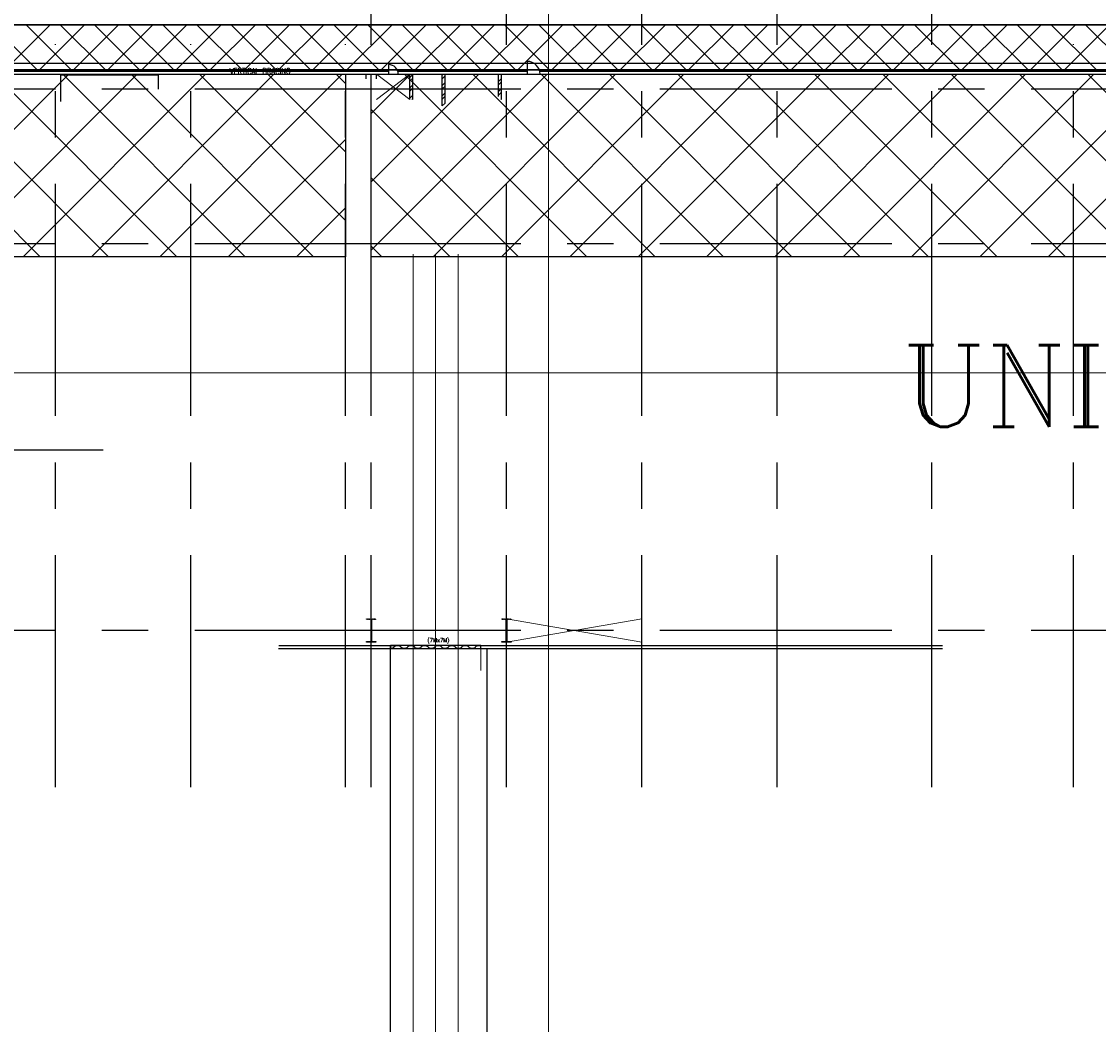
# Model space of a CAD drawing. Header units: inches. Extents: x 0 to 1544102, y -487208 to 23144100.
# Tile 24 of 256: x 37299 to 47745, y -147780 to -138054. Entities that reach past the tile are written whole.
import ezdxf
from ezdxf.enums import TextEntityAlignment as Align

# ---------------------------------------------------------------- set-up
doc = ezdxf.new("R2010")
doc.units = ezdxf.units.IN
doc.header["$LTSCALE"] = 1800
doc.header["$MEASUREMENT"] = 0
doc.linetypes.add('CENTER', pattern=[2, 1.25, -0.25, 0.25, -0.25])
doc.linetypes.add('CENTRE', pattern=[1.5, 0.75, -0.25, 0.25, -0.25])
doc.layers.get('0').update_dxf_attribs({"color": 253, "lineweight": 9})
for name, color, linetype, lineweight in [('CEN', 2, 'CENTER', 15), ('CL', 8, 'CENTER', 15), ('DIM', 4, 'Continuous', 18), ('TRENCH-TRESTLE', 6, 'Continuous', 30)]:
    doc.layers.add(name, color=color, linetype=linetype, lineweight=lineweight)
for name, color, linetype in [('COL', 1, 'Continuous'), ('GRID', 251, 'CENTER'), ('Road', 3, 'Continuous'), ('Road Sides', 11, 'Continuous'), ('STAIR', 2, 'Continuous'), ('STEEL', 231, 'Continuous'), ('TEXT', 3, 'Continuous'), ('WALL', 6, 'Continuous')]:
    doc.layers.add(name, color=color, linetype=linetype)
doc.styles.add('ROMANC', font='ROMANC.SHX')
doc.styles.add('ROMANS', font='romans.shx')
pattern_1 = [(45, (346976.75, -617549.43), (-331.4563, 331.4563), []), (135, (346976.75, -617549.43), (-331.4563, -331.4563), [])]

msp = doc.modelspace()

# ---------------------------------------------------------------- hatches: boundary and pattern name
at = {"layer": 'COL'}
h = msp.add_hatch(dxfattribs=at)
h.set_pattern_fill('ANSI31', color=8, scale=25, style=0)
h.set_pattern_definition([(45, (38698.306, -146820.666), (-2.2097087, 2.2097087), [])])
h.paths.add_polyline_path([(40644.83, -144066.18), (40737.33, -144066.18), (40737.33, -144072.43), (40644.83, -144072.43)])
h.paths.add_polyline_path([(40689.08, -143853.68), (40693.08, -143853.68), (40693.08, -144066.18), (40689.08, -144066.18)])
h.paths.add_polyline_path([(40644.83, -143847.43), (40737.33, -143847.43), (40737.33, -143853.68), (40644.83, -143853.68)])
h = msp.add_hatch(dxfattribs=at)
h.set_pattern_fill('ANSI31', color=8, scale=25, style=0)
h.set_pattern_definition([(45, (40010.806, -146820.666), (-2.2097087, 2.2097087), [])])
h.paths.add_polyline_path([(41957.33, -144066.18), (42049.83, -144066.18), (42049.83, -144072.43), (41957.33, -144072.43)])
h.paths.add_polyline_path([(42001.58, -143853.68), (42005.58, -143853.68), (42005.58, -144066.18), (42001.58, -144066.18)])
h.paths.add_polyline_path([(41957.33, -143847.43), (42049.83, -143847.43), (42049.83, -143853.68), (41957.33, -143853.68)])
at = {"layer": 'Road Sides', "linetype": 'ByBlock'}
h = msp.add_hatch(dxfattribs=at)
h.set_pattern_fill('ANSI37', color=4, scale=3750)
h.set_pattern_definition(pattern_1)
h.paths.add_polyline_path([(25127.33, -140334.81), (40441.08, -140334.81), (40441.08, -138564.93), (25127.33, -138564.93)])
h = msp.add_hatch(dxfattribs=at)
h.set_pattern_fill('ANSI37', color=4, scale=3750)
h.set_pattern_definition(pattern_1)
h.paths.add_polyline_path([(40691.08, -140335.52), (55817.33, -140335.52), (55817.33, -138564.93), (40691.08, -138564.93)])
at = {"layer": 'WALL', "linetype": 'Continuous'}
h = msp.add_hatch(dxfattribs=at)
h.set_pattern_fill('ANSI32', color=8, scale=187.5, angle=360, style=0)
h.set_pattern_definition([(45, (-23703.55, -150963.39), (-49.718446, 49.718446), []), (45, (-23670.404, -150963.39), (-49.718446, 49.718446), [])])
h.paths.add_polyline_path([(41094.83, -138564.93), (41066.08, -138564.93), (41066.08, -138709.93), (41094.83, -138709.93)])
h.paths.add_polyline_path([(41094.83, -138709.93), (41066.08, -138709.93), (41066.08, -138809.93), (41094.83, -138809.93)])
h = msp.add_hatch(dxfattribs=at)
h.set_pattern_fill('ANSI32', color=8, scale=187.5, angle=360, style=0)
h.set_pattern_definition([(45, (-23768.55, -150723.49), (-49.718446, 49.718446), []), (45, (-23735.404, -150723.49), (-49.718446, 49.718446), [])])
h.paths.add_polyline_path([(41379.83, -138872.43), (41408.58, -138872.43), (41408.58, -138564.93), (41379.83, -138564.93)])
h = msp.add_hatch(dxfattribs=at)
h.set_pattern_fill('ANSI32', color=8, scale=187.5, angle=360, style=0)
h.set_pattern_definition([(45, (-23702.925, -150963.39), (-49.718446, 49.718446), []), (45, (-23669.78, -150963.39), (-49.718446, 49.718446), [])])
h.paths.add_polyline_path([(41953.58, -138564.93), (41924.83, -138564.93), (41924.83, -138709.93), (41953.58, -138709.93)])
h.paths.add_polyline_path([(41953.58, -138709.93), (41924.83, -138709.93), (41924.83, -138781.18), (41912.33, -138781.18), (41912.33, -138809.93), (41953.58, -138809.93)])

# ---------------------------------------------------------------- linework, layer by layer
at = {"color": 8, "linetype": 'CENTRE', "ltscale": 500}
for p, q in [((42409.83, -156363.39), (42409.83, -132297.26)), ((59265.8, -141459.94), (14830.72, -141459.94))]:
    msp.add_line(p, q, dxfattribs=at)
at = {"color": 8, "linetype": 'ByBlock'}
for p, q in [((37449.93, -138522.42), (37012.43, -138084.92)), ((37578.31, -138084.92), (37140.81, -138522.42)), ((37781.39, -138522.42), (37343.89, -138084.92)), ((37909.77, -138084.92), (37472.27, -138522.42)), ((38112.85, -138522.42), (37675.35, -138084.92)), ((38241.22, -138084.92), (37803.72, -138522.42)), ((38444.3, -138522.42), (38006.8, -138084.92)), ((38572.68, -138084.92), (38135.18, -138522.42)), ((38775.76, -138522.42), (38338.26, -138084.92)), ((38904.14, -138084.92), (38466.64, -138522.42)), ((39107.21, -138522.42), (38669.71, -138084.92)), ((39235.59, -138084.92), (38798.09, -138522.42)), ((39438.67, -138522.42), (39001.17, -138084.92)), ((39567.05, -138084.92), (39129.55, -138522.42)), ((39770.13, -138522.42), (39332.63, -138084.92)), ((39898.51, -138084.92), (39461.01, -138522.42)), ((40101.58, -138522.42), (39664.08, -138084.92)), ((40229.96, -138084.92), (39792.46, -138522.42)), ((40433.04, -138522.42), (39995.54, -138084.92)), ((40561.42, -138084.92), (40123.92, -138522.42)), ((40764.5, -138522.42), (40327, -138084.92)), ((40892.87, -138084.92), (40455.37, -138522.42)), ((41095.95, -138522.42), (40658.45, -138084.92)), ((41224.33, -138084.92), (40786.83, -138522.42)), ((41427.41, -138522.42), (40989.91, -138084.92)), ((41555.79, -138084.92), (41118.29, -138522.42)), ((41758.86, -138522.42), (41321.36, -138084.92)), ((41887.24, -138084.92), (41449.74, -138522.42)), ((42090.32, -138522.42), (41652.82, -138084.92)), ((42218.7, -138084.92), (41781.2, -138522.42)), ((42421.78, -138522.42), (41984.28, -138084.92)), ((42550.16, -138084.92), (42112.66, -138522.42)), ((42753.23, -138522.42), (42315.73, -138084.92)), ((42881.61, -138084.92), (42444.11, -138522.42)), ((43084.69, -138522.42), (42647.19, -138084.92)), ((43213.07, -138084.92), (42775.57, -138522.42)), ((43416.15, -138522.42), (42978.65, -138084.92)), ((43544.53, -138084.92), (43107.03, -138522.42)), ((43747.6, -138522.42), (43310.1, -138084.92)), ((43875.98, -138084.92), (43438.48, -138522.42)), ((44079.06, -138522.42), (43641.56, -138084.92)), ((44207.44, -138084.92), (43769.94, -138522.42)), ((44410.52, -138522.42), (43973.02, -138084.92)), ((44538.89, -138084.92), (44101.39, -138522.42)), ((44741.97, -138522.42), (44304.47, -138084.92)), ((44870.35, -138084.92), (44432.85, -138522.42)), ((45073.43, -138522.42), (44635.93, -138084.92)), ((45201.81, -138084.92), (44764.31, -138522.42)), ((45404.88, -138522.42), (44967.38, -138084.92)), ((45533.26, -138084.92), (45095.76, -138522.42)), ((45736.34, -138522.42), (45298.84, -138084.92)), ((45864.72, -138084.92), (45427.22, -138522.42)), ((46067.8, -138522.42), (45630.3, -138084.92)), ((46196.18, -138084.92), (45758.68, -138522.42)), ((46399.25, -138522.42), (45961.75, -138084.92)), ((46527.63, -138084.92), (46090.13, -138522.42)), ((46730.71, -138522.42), (46293.21, -138084.92)), ((46859.09, -138084.92), (46421.59, -138522.42)), ((47062.17, -138522.42), (46624.67, -138084.92)), ((47190.54, -138084.92), (46753.04, -138522.42)), ((47393.62, -138522.42), (46956.12, -138084.92)), ((47522, -138084.92), (47084.5, -138522.42)), ((47725.08, -138522.42), (47287.58, -138084.92)), ((47853.46, -138084.92), (47415.96, -138522.42)), ((48056.53, -138522.42), (47619.03, -138084.92))]:
    msp.add_line(p, q, dxfattribs=at)
at = {"color": 8}
for p, q in [((40691.08, -144072.43), (40691.08, -143847.43)), ((42003.58, -144072.43), (42003.58, -143847.43))]:
    msp.add_line(p, q, dxfattribs=at)
at = {"color": 8, "linetype": 'ByBlock', "const_width": 9.38}
for points in [[(41098.2, -140308.76), (41098.2, -154678.78)], [(41316.08, -140308.76), (41316.08, -154678.68)], [(41533.95, -140308.76), (41533.95, -154678.68)]]:
    msp.add_lwpolyline(points, dxfattribs=at)
at = {"layer": 'CEN', "color": 8}
for p, q in [((41066.08, -138564.93), (40741.08, -138809.93)), ((41066.08, -138809.93), (40741.08, -138564.93)), ((40691.08, -144072.43), (40691.08, -143847.43)), ((42003.58, -144072.43), (43316.08, -143847.43)), ((42003.58, -143847.43), (43316.08, -144072.43)), ((42003.58, -144072.43), (42003.58, -143847.43))]:
    msp.add_line(p, q, dxfattribs=at)
at = {"layer": 'CL', "color": 8, "ltscale": 100}
msp.add_line((41316.08, -140308.76), (41316.08, -154678.68), dxfattribs=at)
at = {"layer": 'COL', "color": 8}
for points in [[(40689.08, -143853.68), (40693.08, -143853.68), (40693.08, -144066.18), (40689.08, -144066.18)], [(42001.58, -143853.68), (42005.58, -143853.68), (42005.58, -144066.18), (42001.58, -144066.18)], [(40644.83, -144066.18), (40737.33, -144066.18), (40737.33, -144072.43), (40644.83, -144072.43)], [(41957.33, -144066.18), (42049.83, -144066.18), (42049.83, -144072.43), (41957.33, -144072.43)]]:
    msp.add_lwpolyline(points, close=True, dxfattribs=at)
at = {"layer": 'DIM', "color": 8}
for p, q in [((40878.58, -144134.93), (40878.58, -144346.57)), ((41753.58, -144134.93), (41753.58, -144346.57))]:
    msp.add_line(p, q, dxfattribs=at)
at = {"layer": 'GRID', "color": 8}
for p, q in [((44628.58, -145478.63), (44628.58, -133002.01)), ((42003.58, -145478.63), (42003.58, -133160.03)), ((43316.08, -145478.63), (43316.08, -133118.12)), ((40691.08, -145478.63), (40691.08, -136897.43)), ((46128.58, -145478.63), (46128.58, -136897.43)), ((37628.58, -145478.63), (37628.58, -138272.43)), ((38941.08, -145478.63), (38941.08, -138272.43)), ((40441.08, -145478.63), (40441.08, -138272.43)), ((47503.58, -145478.63), (47503.58, -138272.43)), ((41228.58, -138709.93), (24341.08, -138709.93)), ((56541.08, -138709.93), (39653.58, -138709.93)), ((41228.58, -140209.93), (24341.08, -140209.93)), ((56541.08, -140209.93), (39653.58, -140209.93)), ((38091.08, -142209.93), (24816.08, -142209.93)), ((41228.58, -143959.93), (24341.08, -143959.93)), ((56541.08, -143959.93), (39653.58, -143959.93))]:
    msp.add_line(p, q, dxfattribs=at)
at = {"layer": 'Road', "color": 8}
msp.add_line((62066.08, -138459.93), (18535.19, -138459.93), dxfattribs=at)
at = {"layer": 'Road', "color": 8, "ltscale": 100}
for p, q in [((40878.58, -152741.18, 0), (40878.58, -144133.68)), ((41816.08, -152741.18), (41816.08, -144133.68))]:
    msp.add_line(p, q, dxfattribs=at)
at = {"layer": 'Road Sides', "color": 4, "linetype": 'ByBlock'}
for points in [[(25127.33, -138564.93), (40441.08, -138564.93), (40441.08, -140334.81), (25127.33, -140334.81)], [(40691.08, -138564.93), (55817.33, -138564.93), (55817.33, -140335.52), (40691.08, -140335.52)]]:
    msp.add_lwpolyline(points, close=True, dxfattribs=at)
at = {"layer": 'STAIR', "color": 8}
for p, q in [((38628.58, -138572.43), (37678.58, -138572.43)), ((37678.58, -138572.43), (37678.58, -138828.68)), ((38628.58, -138709.93), (38628.58, -138572.43))]:
    msp.add_line(p, q, dxfattribs=at)
at = {"layer": 'STEEL', "color": 8}
msp.add_line((40878.58, -144133.68), (40878.58, -144104.93), dxfattribs=at)
at = {"layer": 'STEEL', "color": 8, "flags": 128}
msp.add_lwpolyline([(40878.58, -144133.68), (41753.58, -144133.68), (41753.58, -144104.93), (40878.58, -144104.93)], close=True, dxfattribs=at)
for points in [[(40878.58, -144130.93), (40883.25, -144130.93), (40889.07, -144130.56), (40894.56, -144129.83), (40899.52, -144128.8), (40903.82, -144127.48), (40907.34, -144125.98), (40910, -144124.36), (40911.82, -144122.67), (40912.86, -144121), (40913.19, -144119.38)], [(40978.96, -144119.38), (40978.64, -144117.76), (40977.61, -144116.08), (40975.79, -144114.4), (40973.11, -144112.77), (40969.6, -144111.27), (40965.31, -144109.96), (40960.34, -144108.92), (40954.85, -144108.2), (40949.04, -144107.82), (40943.11, -144107.82), (40937.3, -144108.2), (40931.8, -144108.92), (40926.84, -144109.96), (40922.54, -144111.27), (40919.02, -144112.77), (40916.36, -144114.4), (40914.54, -144116.08), (40913.5, -144117.76), (40913.19, -144119.38)], [(40978.96, -144119.38), (40978.96, -144119.38), (40978.96, -144119.38), (40978.96, -144119.38), (40978.96, -144119.38), (40978.96, -144119.38), (40978.96, -144119.38), (40978.96, -144119.38), (40979.55, -144121.57), (40981.37, -144123.73), (40984.42, -144125.78), (40988.6, -144127.58), (40993.7, -144129.06), (40999.49, -144130.13), (41005.64, -144130.77), (41011.85, -144130.98), (41018.05, -144130.77), (41024.2, -144130.13), (41029.99, -144129.06), (41035.1, -144127.58), (41039.27, -144125.78), (41042.32, -144123.73), (41044.14, -144121.57), (41044.72, -144119.38)], [(41110.49, -144119.38), (41110.49, -144119.37), (41110.49, -144119.37), (41110.49, -144119.37), (41110.49, -144119.37), (41110.49, -144119.37), (41110.49, -144119.37), (41110.49, -144119.37), (41109.9, -144117.18), (41108.07, -144115.01), (41105.04, -144112.97), (41100.86, -144111.17), (41095.75, -144109.7), (41089.96, -144108.62), (41083.81, -144107.97), (41077.61, -144107.77), (41071.4, -144107.97), (41065.25, -144108.62), (41059.46, -144109.7), (41054.35, -144111.17), (41050.17, -144112.97), (41047.14, -144115.01), (41045.31, -144117.18), (41044.72, -144119.37), (41044.72, -144119.37), (41044.72, -144119.37), (41044.72, -144119.37), (41044.72, -144119.37), (41044.72, -144119.37), (41044.72, -144119.37), (41044.72, -144119.38)], [(41110.49, -144119.38), (41110.81, -144121), (41111.84, -144122.67), (41113.67, -144124.36), (41116.34, -144125.98), (41119.85, -144127.48), (41124.15, -144128.8), (41129.11, -144129.83), (41134.6, -144130.56), (41140.41, -144130.93), (41146.34, -144130.93), (41152.16, -144130.56), (41157.65, -144129.83), (41162.61, -144128.8), (41166.91, -144127.48), (41170.42, -144125.98), (41173.09, -144124.36), (41174.91, -144122.67), (41175.95, -144121), (41176.27, -144119.38)], [(41242.05, -144119.38), (41241.72, -144117.76), (41240.7, -144116.08), (41238.87, -144114.4), (41236.2, -144112.77), (41232.69, -144111.27), (41228.4, -144109.96), (41223.42, -144108.92), (41217.94, -144108.2), (41212.12, -144107.82), (41206.2, -144107.82), (41200.39, -144108.2), (41194.89, -144108.92), (41189.92, -144109.96), (41185.62, -144111.27), (41182.11, -144112.77), (41179.45, -144114.4), (41177.62, -144116.08), (41176.59, -144117.76), (41176.27, -144119.38)], [(41242.05, -144119.38), (41242.05, -144119.38), (41242.05, -144119.38), (41242.05, -144119.38), (41242.05, -144119.38), (41242.05, -144119.38), (41242.05, -144119.38), (41242.05, -144119.38), (41242.64, -144121.57), (41244.46, -144123.73), (41247.51, -144125.78), (41251.69, -144127.58), (41256.79, -144129.06), (41262.57, -144130.13), (41268.72, -144130.77), (41274.94, -144130.98), (41281.14, -144130.77), (41287.29, -144130.13), (41293.07, -144129.06), (41298.19, -144127.58), (41302.36, -144125.78), (41305.41, -144123.73), (41307.22, -144121.57), (41307.81, -144119.38)], [(41373.57, -144119.37), (41373.57, -144119.36), (41373.57, -144119.36), (41373.57, -144119.36), (41373.57, -144119.36), (41373.57, -144119.36), (41373.57, -144119.36), (41373.57, -144119.36), (41372.99, -144117.17), (41371.16, -144115), (41368.12, -144112.96), (41363.95, -144111.16), (41358.84, -144109.68), (41353.05, -144108.61), (41346.9, -144107.96), (41340.7, -144107.76), (41334.49, -144107.96), (41328.34, -144108.61), (41322.55, -144109.68), (41317.44, -144111.16), (41313.26, -144112.96), (41310.22, -144115), (41308.4, -144117.17), (41307.81, -144119.36), (41307.81, -144119.36), (41307.81, -144119.36), (41307.81, -144119.36), (41307.81, -144119.36), (41307.81, -144119.36), (41307.81, -144119.36), (41307.81, -144119.37)], [(41373.57, -144119.37), (41373.9, -144120.98), (41374.92, -144122.66), (41376.76, -144124.35), (41379.42, -144125.97), (41382.94, -144127.47), (41387.24, -144128.78), (41392.2, -144129.82), (41397.69, -144130.55), (41403.5, -144130.92), (41409.42, -144130.92), (41415.25, -144130.55), (41420.74, -144129.82), (41425.7, -144128.78), (41430, -144127.47), (41433.51, -144125.97), (41436.17, -144124.35), (41438, -144122.66), (41439.04, -144120.98), (41439.36, -144119.37)], [(41505.14, -144119.37), (41504.81, -144117.75), (41503.79, -144116.07), (41501.96, -144114.38), (41499.29, -144112.76), (41495.77, -144111.26), (41491.49, -144109.95), (41486.51, -144108.91), (41481.02, -144108.18), (41475.21, -144107.81), (41469.29, -144107.81), (41463.47, -144108.18), (41457.97, -144108.91), (41453.01, -144109.95), (41448.71, -144111.26), (41445.2, -144112.76), (41442.54, -144114.38), (41440.71, -144116.07), (41439.67, -144117.75), (41439.36, -144119.37)], [(41505.14, -144119.37), (41505.14, -144119.37), (41505.14, -144119.37), (41505.14, -144119.37), (41505.14, -144119.37), (41505.14, -144119.37), (41505.14, -144119.37), (41505.14, -144119.37), (41505.72, -144121.56), (41507.55, -144123.72), (41510.6, -144125.77), (41514.77, -144127.57), (41519.87, -144129.05), (41525.66, -144130.12), (41531.81, -144130.76), (41538.02, -144130.97), (41544.22, -144130.76), (41550.37, -144130.12), (41556.16, -144129.05), (41561.27, -144127.57), (41565.45, -144125.77), (41568.5, -144123.72), (41570.31, -144121.56), (41570.9, -144119.37)], [(41636.66, -144119.37), (41636.66, -144119.36), (41636.66, -144119.36), (41636.66, -144119.36), (41636.66, -144119.36), (41636.66, -144119.36), (41636.66, -144119.36), (41636.66, -144119.36), (41636.07, -144117.17), (41634.25, -144115), (41631.21, -144112.96), (41627.04, -144111.16), (41621.92, -144109.68), (41616.14, -144108.61), (41609.99, -144107.96), (41603.79, -144107.76), (41597.57, -144107.96), (41591.42, -144108.61), (41585.64, -144109.68), (41580.52, -144111.16), (41576.35, -144112.96), (41573.31, -144115), (41571.49, -144117.17), (41570.9, -144119.36), (41570.9, -144119.36), (41570.9, -144119.36), (41570.9, -144119.36), (41570.9, -144119.36), (41570.9, -144119.36), (41570.9, -144119.36), (41570.9, -144119.37)], [(41636.66, -144119.37), (41636.99, -144120.98), (41638.01, -144122.66), (41639.85, -144124.35), (41642.51, -144125.97), (41646.02, -144127.47), (41650.32, -144128.78), (41655.29, -144129.82), (41660.77, -144130.55), (41666.59, -144130.92), (41672.51, -144130.92), (41678.34, -144130.55), (41683.82, -144129.82), (41688.79, -144128.78), (41693.09, -144127.47), (41696.6, -144125.97), (41699.26, -144124.35), (41701.09, -144122.66), (41702.12, -144120.98), (41702.45, -144119.37)], [(41753.58, -144109.74), (41749.6, -144108.91), (41744.11, -144108.18), (41738.3, -144107.81), (41732.37, -144107.81), (41726.56, -144108.18), (41721.06, -144108.91), (41716.1, -144109.95), (41711.8, -144111.26), (41708.29, -144112.76), (41705.62, -144114.38), (41703.8, -144116.07), (41702.76, -144117.75), (41702.45, -144119.37)]]:
    msp.add_lwpolyline(points, dxfattribs=at)
at = {"layer": 'TRENCH-TRESTLE', "color": 8, "ltscale": 100}
for p, q in [((56172.33, -138084.92), (24628.58, -138084.92)), ((56484.83, -138522.42), (25003.58, -138522.42))]:
    msp.add_line(p, q, dxfattribs=at)
at = {"layer": 'WALL', "color": 8}
for p, q in [((40859.83, -138471.18), (40859.83, -138564.93)), ((42203.58, -138439.93), (42203.58, -138564.93)), ((36034.83, -138536.18), (40859.83, -138536.18)), ((36034.83, -138564.93), (40859.83, -138564.93)), ((40641.08, -138609.93), (40641.08, -138564.93)), ((40741.08, -138609.93), (40741.08, -138564.93)), ((40949.06, -138536.18), (42203.58, -138536.18)), ((40953.58, -138564.93), (42203.58, -138564.93)), ((41066.08, -138809.93), (41066.08, -138564.93)), ((41094.83, -138809.93), (41094.83, -138564.93)), ((41379.83, -138872.43), (41379.83, -138564.93)), ((41408.58, -138843.68), (41408.58, -138564.93)), ((41924.83, -138781.18), (41924.83, -138564.93)), ((41953.58, -138809.93), (41953.58, -138564.93)), ((42325.23, -138536.18), (50472.33, -138536.18)), ((42328.58, -138564.93), (50472.33, -138564.93)), ((39791.48, -144133.68), (40909.83, -144133.68)), ((39794.83, -144104.93), (40909.83, -144104.93)), ((41753.58, -144104.93), (46232.33, -144104.93)), ((41753.58, -144133.68), (46232.33, -144133.68))]:
    msp.add_line(p, q, dxfattribs=at)
for centre, radius in [((40859.83, -138564.93), 93.75), ((42203.58, -138564.93), 125)]:
    msp.add_arc(centre, radius, 0, 90, dxfattribs=at)

# ---------------------------------------------------------------- texts
at = {"layer": 'TEXT', "color": 3, "style": 'ROMANC'}
msp.add_text('UNIT-2', height=793.8, dxfattribs=at).set_placement((47931.46, -141190.73), align=Align.TOP_CENTER)
at = {"layer": 'TEXT', "color": 8, "style": 'ROMANS'}
msp.add_text('(7Mx7M)', height=37.5, dxfattribs=at).set_placement((41236.55, -144072.53))
at = {"layer": 'TEXT', "color": 8, "insert": (39319.14, -138504.93), "char_height": 60, "width": 652.0708, "attachment_point": 1, "style": 'ROMANS'}
msp.add_mtext('{\\W0.8;VERTICAL BRACING}', dxfattribs=at)

doc.saveas('drawing.dxf')
